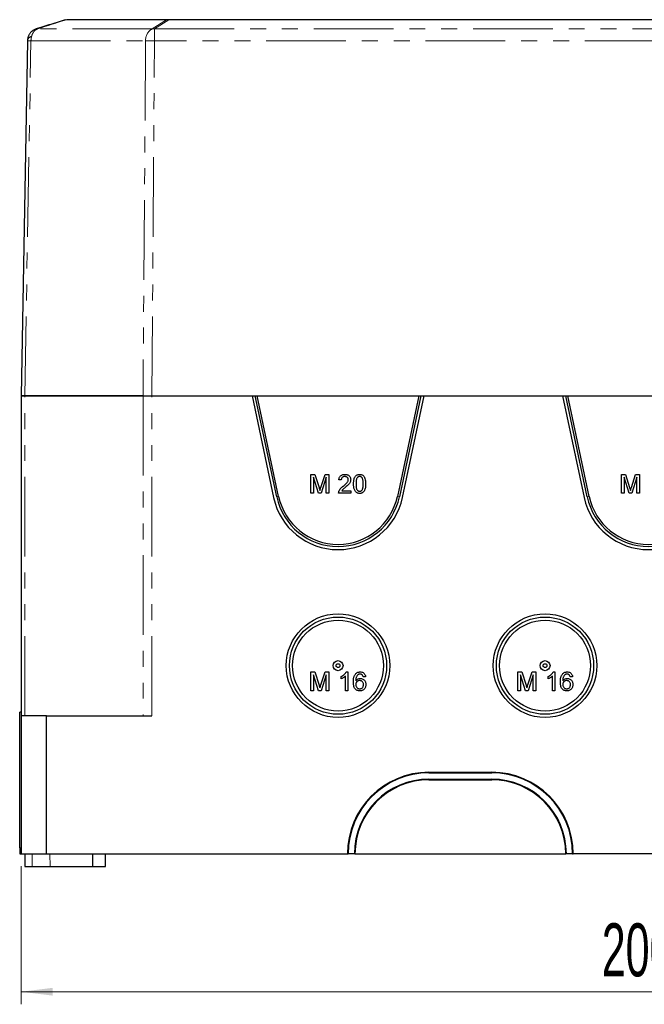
# Model space of a CAD drawing. Header units: millimetres. Extents: x 10 to 1195, y 10 to 830.
# Tile 7 of 21: x 152 to 251, y 565 to 722. Entities that reach past the tile are written whole.
import ezdxf

# ---------------------------------------------------------------- set-up
doc = ezdxf.new("R2010")
doc.units = ezdxf.units.MM
doc.header["$LTSCALE"] = 2
doc.linetypes.add('PHANTOM', pattern=[12.7, 6.35, -1.27, 1.27, -1.27, 1.27, -1.27])
doc.styles.add('SLDTEXTSTYLE1', font='TXT', dxfattribs={"width": 0.605})
doc.dimstyles.new('SLDDIMSTYLE0', dxfattribs={"dimtxt": 8.21862, "dimasz": 5, "dimexe": 0, "dimexo": 0.0625, "dimgap": 2.054655, "dimtad": 1, "dimrnd": 1e-09, "dimzin": 12, "dimdsep": 46, "dimtxsty": 'SLDTEXTSTYLE1', "dimsah": 1, "dimcen": 0.09, "dimadec": 0, "dimazin": 3, "dimtfac": 1, "dimtofl": 0, "dimtmove": 0, "dimatfit": 3, "dimfxl": 1, "dimfrac": 2, "dimtolj": 1, "dimtzin": 12, "dimarcsym": 0})

# ---------------------------------------------------------------- blocks, each defined once
blk = doc.blocks.new('_D_2')
at = {"color": 1, "linetype": 'Continuous', "lineweight": 18}
for p, q in [((152.12, 587.22), (152.12, 565.22)), ((352.12, 587.22), (352.12, 565.22)), ((152.12, 567.22), (352.12, 567.22))]:
    blk.add_line(p, q, dxfattribs=at)
for points in [[(152.12, 567.22), (157.12, 566.6), (157.12, 567.84)], [(352.12, 567.22), (347.12, 567.84), (347.12, 566.6)]]:
    blk.add_solid(points, dxfattribs=at)
at = {"color": 1, "linetype": 'Continuous', "lineweight": 18, "insert": (244.67, 578.13), "char_height": 8.467, "attachment_point": 1, "style": 'SLDTEXTSTYLE1'}
blk.add_mtext('200', dxfattribs=at)

msp = doc.modelspace()

# ---------------------------------------------------------------- linework, layer by layer
at = {"color": 7, "linetype": 'Continuous', "lineweight": 25}
for p, q in [((159.18, 722.216), (159.131, 722.2)), ((175.285, 722.216), (159.33, 722.216)), ((175.651, 722.216), (175.285, 722.216)), ((328.595, 722.216), (175.651, 722.216)), ((153.111, 718.838), (152.123, 662.216)), ((153.112, 718.874), (153.111, 718.838)), ((152.123, 662.216), (152.68, 662.216)), ((152.123, 662.216), (152.123, 611.216)), ((152.709, 662.216), (152.123, 662.216)), ((171.537, 662.216), (152.68, 662.216)), ((152.709, 662.216), (171.537, 662.216)), ((171.537, 662.216), (172.951, 662.216)), ((172.951, 662.216), (331.295, 662.216)), ((172.952, 662.216), (188.913, 662.216)), ((188.913, 662.216), (192.353, 646.033)), ((192.842, 646.137), (189.424, 662.216)), ((193.156, 646.204), (189.753, 662.216)), ((215.494, 662.216), (212.09, 646.204)), ((215.822, 662.216), (212.405, 646.137)), ((212.894, 646.033), (216.334, 662.216)), ((216.334, 662.216), (238.413, 662.216)), ((238.413, 662.216), (241.853, 646.033)), ((242.342, 646.137), (238.924, 662.216)), ((242.656, 646.204), (239.253, 662.216)), ((198.296, 646.716), (198.296, 649.716)), ((198.296, 649.716), (198.933, 649.716)), ((199.515, 646.716), (198.719, 649.255)), ((198.719, 649.255), (198.719, 646.716)), ((198.933, 649.716), (199.603, 647.611)), ((199.886, 647.647), (200.55, 649.716)), ((200.758, 649.255), (199.957, 646.716)), ((200.55, 649.716), (201.181, 649.716)), ((200.758, 646.716), (200.758, 649.255)), ((201.181, 649.716), (201.181, 646.716)), ((203.142, 648.831), (202.758, 648.87)), ((247.796, 646.716), (247.796, 649.716)), ((247.796, 649.716), (248.433, 649.716)), ((249.015, 646.716), (248.219, 649.255)), ((248.219, 649.255), (248.219, 646.716)), ((248.433, 649.716), (249.103, 647.611)), ((249.386, 647.647), (250.05, 649.716)), ((250.258, 649.255), (249.457, 646.716)), ((250.05, 649.716), (250.681, 649.716)), ((250.258, 646.716), (250.258, 649.255)), ((250.681, 649.716), (250.681, 646.716)), ((203.213, 647.101), (204.681, 647.101)), ((204.681, 647.101), (204.681, 646.716)), ((198.719, 646.716), (198.296, 646.716)), ((199.957, 646.716), (199.515, 646.716)), ((201.181, 646.716), (200.758, 646.716)), ((204.681, 646.716), (202.719, 646.716)), ((248.219, 646.716), (247.796, 646.716)), ((249.457, 646.716), (249.015, 646.716)), ((250.681, 646.716), (250.258, 646.716)), ((198.296, 615.216), (198.296, 618.216)), ((198.296, 618.216), (198.933, 618.216)), ((199.515, 615.216), (198.719, 617.755)), ((198.719, 617.755), (198.719, 615.216)), ((198.933, 618.216), (199.603, 616.111)), ((199.886, 616.147), (200.55, 618.216)), ((200.758, 617.755), (199.957, 615.216)), ((200.55, 618.216), (201.181, 618.216)), ((200.758, 615.216), (200.758, 617.755)), ((201.181, 618.216), (201.181, 615.216)), ((203.104, 617.112), (203.104, 617.466)), ((203.796, 615.216), (203.796, 617.554)), ((203.933, 618.216), (204.181, 618.216)), ((204.181, 618.216), (204.181, 615.216)), ((207.027, 617.447), (206.642, 617.408)), ((231.296, 615.216), (231.296, 618.216)), ((231.296, 618.216), (231.933, 618.216)), ((232.515, 615.216), (231.719, 617.755)), ((231.719, 617.755), (231.719, 615.216)), ((231.933, 618.216), (232.603, 616.111)), ((232.886, 616.147), (233.55, 618.216)), ((233.758, 617.755), (232.957, 615.216)), ((233.55, 618.216), (234.181, 618.216)), ((233.758, 615.216), (233.758, 617.755)), ((234.181, 618.216), (234.181, 615.216)), ((236.104, 617.112), (236.104, 617.466)), ((236.796, 615.216), (236.796, 617.554)), ((236.933, 618.216), (237.181, 618.216)), ((237.181, 618.216), (237.181, 615.216)), ((240.027, 617.447), (239.642, 617.408)), ((198.719, 615.216), (198.296, 615.216)), ((199.957, 615.216), (199.515, 615.216)), ((201.181, 615.216), (200.758, 615.216)), ((204.181, 615.216), (203.796, 615.216)), ((231.719, 615.216), (231.296, 615.216)), ((232.957, 615.216), (232.515, 615.216)), ((234.181, 615.216), (233.758, 615.216)), ((237.181, 615.216), (236.796, 615.216)), ((152.123, 611.812), (151.873, 611.812)), ((151.873, 590.177), (151.873, 611.812)), ((152.123, 611.216), (152.123, 589.216)), ((156.123, 611.216), (152.123, 611.216)), ((156.123, 589.216), (156.123, 611.216)), ((156.123, 611.216), (172.952, 611.216)), ((217.123, 602.216), (227.123, 602.216)), ((217.123, 602.118), (227.123, 602.118)), ((217.123, 601.114), (227.123, 601.114)), ((217.123, 601.016), (227.123, 601.016)), ((151.873, 590.177), (151.873, 589.216)), ((151.873, 589.216), (152.123, 589.216)), ((152.123, 589.216), (156.123, 589.216)), ((152.694, 589.216), (152.711, 587.216)), ((156.123, 589.216), (204.123, 589.216)), ((163.535, 587.216), (163.552, 589.216)), ((165.539, 587.216), (165.564, 589.216)), ((204.123, 589.216), (204.221, 589.216)), ((205.225, 589.216), (204.221, 589.216)), ((205.323, 589.216), (205.225, 589.216)), ((205.323, 589.216), (238.923, 589.216)), ((239.021, 589.216), (238.923, 589.216)), ((240.025, 589.216), (239.021, 589.216)), ((240.025, 589.216), (240.123, 589.216)), ((264.123, 589.216), (240.123, 589.216)), ((152.711, 587.216), (153.882, 587.216)), ((153.882, 587.216), (156.711, 587.216)), ((156.711, 587.216), (163.535, 587.216)), ((163.535, 587.216), (165.539, 587.216))]:
    msp.add_line(p, q, dxfattribs=at)
at = {"color": 7, "linetype": 'PHANTOM', "lineweight": 18}
for p, q in [((159.131, 722.199), (159.18, 722.216)), ((175.285, 722.216), (172.995, 720.734)), ((173.361, 720.734), (175.651, 722.216)), ((172.995, 720.734), (154.689, 720.734)), ((173.361, 720.734), (173.361, 718.838)), ((173.361, 720.734), (330.885, 720.734)), ((152.68, 662.216), (153.668, 718.838)), ((153.668, 718.838), (171.947, 718.838)), ((171.947, 718.838), (171.537, 662.216)), ((172.951, 662.216), (173.361, 718.838)), ((330.885, 718.838), (173.361, 718.838)), ((152.709, 611.216), (152.709, 662.216)), ((171.537, 662.216), (171.537, 611.216)), ((172.952, 611.216), (172.952, 662.216)), ((192.842, 646.137), (193.156, 646.204)), ((212.405, 646.137), (212.09, 646.204)), ((242.342, 646.137), (242.656, 646.204)), ((217.123, 602.118), (217.123, 602.216)), ((227.123, 602.118), (227.123, 602.216)), ((217.123, 601.114), (217.123, 601.016)), ((227.123, 601.114), (227.123, 601.016)), ((151.873, 590.177), (152.123, 590.177)), ((153.882, 587.216), (153.87, 589.216)), ((156.711, 587.216), (156.698, 589.216))]:
    msp.add_line(p, q, dxfattribs=at)
at = {"color": 7, "linetype": 'PHANTOM', "lineweight": 18, "flags": 128}
msp.add_lwpolyline([(154.729, 720.755), (155.306, 720.938), (155.882, 721.12), (156.458, 721.303), (157.033, 721.485), (157.608, 721.668), (158.182, 721.851), (158.756, 722.033), (159.33, 722.216)], dxfattribs=at)
at = {"color": 7, "linetype": 'Continuous', "lineweight": 25}
for centre, radius in [((202.623, 619.216), 8.25), ((202.623, 619.216), 7.75), ((202.623, 619.216), 7.246), ((235.623, 619.216), 8.25), ((235.623, 619.216), 7.75), ((235.623, 619.216), 7.246), ((202.623, 619.216), 0.8), ((202.623, 619.216), 0.3), ((235.623, 619.216), 0.8), ((235.623, 619.216), 0.3)]:
    msp.add_circle(centre, radius, dxfattribs=at)
at = {"color": 7, "linetype": 'PHANTOM', "lineweight": 18}
for centre, radius, start, end in [((154.895, 719.066), 1.681, 97.03977, 129.61461), ((154.675, 720.181), 0.577, 84.68672, 107.28842), ((173.936, 718.977), 1.994, 118.16464, 183.99824), ((173.178, 718.985), 1.759, 84.02836, 95.97164), ((153.978, 718.7), 0.883, 103.78508, 168.64817), ((153.39, 707.479), 11.362, 88.59689, 91.40311), ((172.654, 632.975), 85.866, 89.52823, 90.47177)]:
    msp.add_arc(centre, radius, start, end, dxfattribs=at)
at = {"color": 7, "linetype": 'Continuous', "lineweight": 25}
for centre, radius, start, end in [((202.623, 648.216), 10.5, 192, 348), ((202.623, 648.216), 10, 192, 348), ((202.623, 648.216), 9.678, 192, 348), ((252.123, 648.216), 10.5, 192, 348), ((252.123, 648.216), 10, 192, 348), ((252.123, 648.216), 9.678, 192, 348), ((217.123, 589.216), 13, 90, 180), ((217.123, 589.216), 12.902, 90, 180), ((227.123, 589.216), 13, 0, 90), ((227.123, 589.216), 12.902, 0, 90), ((217.123, 589.216), 11.898, 90, 180), ((217.123, 589.216), 11.8, 90, 180), ((227.123, 589.216), 11.898, 0, 90), ((227.123, 589.216), 11.8, 0, 90)]:
    msp.add_arc(centre, radius, start, end, dxfattribs=at)
at = {"color": 7, "linetype": 'PHANTOM', "lineweight": 18}
msp.add_ellipse((155.011, 718.803), major_axis=(0.003, 2), ratio=0.6717505, start_param=1.1847901, end_param=1.5544114, dxfattribs=at)
at = {"color": 7, "linetype": 'Continuous', "lineweight": 25}
for points, knots in [([(159.13, 722.201), (158.694, 722.062), (157.394, 721.647), (155.851, 721.158), (154.743, 720.807), (154.504, 720.732)], [0, 0, 0, 0, 0.2838953, 0.8454569, 1, 1, 1, 1]), ([(154.504, 720.732), (154.501, 720.731), (154.446, 720.715), (154.344, 720.675), (154.193, 720.607), (154.044, 720.523), (153.918, 720.438), (153.848, 720.38), (153.825, 720.361)], [0, 0, 0, 0, 0.0115844, 0.2202708, 0.4199822, 0.6460512, 0.8832592, 1, 1, 1, 1]), ([(153.824, 720.36), (153.812, 720.351), (153.756, 720.306), (153.662, 720.214), (153.541, 720.077), (153.43, 719.923), (153.332, 719.755), (153.253, 719.583), (153.191, 719.405), (153.146, 719.222), (153.118, 719.042), (153.115, 718.926), (153.114, 718.873)], [0, 0, 0, 0, 0.02617949, 0.12701937, 0.23209594, 0.34780233, 0.46274721, 0.57476792, 0.68021461, 0.79540338, 0.90698133, 1, 1, 1, 1]), ([(202.758, 648.87), (202.767, 648.936), (202.784, 649.069), (202.853, 649.259), (202.963, 649.429), (203.117, 649.565), (203.304, 649.658), (203.509, 649.708), (203.649, 649.713), (203.719, 649.716)], [0, 0, 0, 0, 0.14012049, 0.28014065, 0.42003562, 0.55993993, 0.70651581, 0.85320543, 1, 1, 1, 1]), ([(203.711, 649.37), (203.656, 649.367), (203.546, 649.362), (203.389, 649.303), (203.266, 649.206), (203.189, 649.086), (203.149, 648.961), (203.144, 648.875), (203.142, 648.831)], [0, 0, 0, 0, 0.1868945, 0.3733935, 0.5597314, 0.7063122, 0.8530799, 1, 1, 1, 1]), ([(203.451, 647.838), (203.548, 647.92), (203.74, 648.085), (203.972, 648.308), (204.135, 648.509), (204.234, 648.686), (204.25, 648.818), (204.258, 648.884)], [0, 0, 0, 0, 0.2803302, 0.5605864, 0.7073095, 0.8538564, 1, 1, 1, 1]), ([(204.258, 648.884), (204.254, 648.936), (204.246, 649.038), (204.168, 649.174), (204.05, 649.286), (203.891, 649.359), (203.771, 649.366), (203.711, 649.37)], [0, 0, 0, 0, 0.1866813, 0.3732083, 0.5599286, 0.7797023, 1, 1, 1, 1]), ([(203.719, 649.716), (203.784, 649.714), (203.914, 649.709), (204.105, 649.663), (204.282, 649.577), (204.434, 649.448), (204.554, 649.285), (204.63, 649.092), (204.638, 648.956), (204.642, 648.888)], [0, 0, 0, 0, 0.14015833, 0.28026395, 0.42027508, 0.56025341, 0.70685823, 0.85335361, 1, 1, 1, 1]), ([(204.642, 648.888), (204.637, 648.816), (204.628, 648.673), (204.553, 648.469), (204.441, 648.284), (204.281, 648.084), (204.066, 647.878), (203.895, 647.731), (203.81, 647.657)], [0, 0, 0, 0, 0.1398375, 0.2797329, 0.419707, 0.5597573, 0.7798485, 1, 1, 1, 1]), ([(205.104, 648.196), (205.105, 648.281), (205.107, 648.45), (205.131, 648.704), (205.177, 648.955), (205.248, 649.171), (205.341, 649.347), (205.445, 649.482), (205.577, 649.591), (205.73, 649.668), (205.896, 649.71), (206.009, 649.714), (206.065, 649.716)], [0, 0, 0, 0, 0.1250934, 0.250171, 0.3752175, 0.5001936, 0.5835388, 0.6668411, 0.7501031, 0.8333502, 0.9166695, 1, 1, 1, 1]), ([(205.662, 649.164), (205.634, 649.109), (205.576, 649), (205.534, 648.818), (205.495, 648.551), (205.491, 648.343), (205.489, 648.197)], [0, 0, 0, 0, 0.186394, 0.3730968, 0.5598745, 1, 1, 1, 1]), ([(206.061, 649.37), (206.018, 649.367), (205.93, 649.362), (205.818, 649.312), (205.727, 649.244), (205.684, 649.191), (205.662, 649.164)], [0, 0, 0, 0, 0.2798677, 0.5595179, 0.77969, 1, 1, 1, 1]), ([(206.642, 648.197), (206.642, 648.278), (206.64, 648.441), (206.62, 648.685), (206.583, 648.906), (206.516, 649.1), (206.413, 649.23), (206.298, 649.316), (206.184, 649.363), (206.102, 649.368), (206.061, 649.37)], [0, 0, 0, 0, 0.16687387, 0.3337394, 0.50051478, 0.62545253, 0.75020042, 0.8334667, 0.91670347, 1, 1, 1, 1]), ([(206.065, 649.716), (206.122, 649.714), (206.235, 649.71), (206.4, 649.665), (206.554, 649.591), (206.688, 649.484), (206.79, 649.347), (206.89, 649.143), (206.977, 648.873), (207.021, 648.535), (207.025, 648.309), (207.027, 648.196)], [0, 0, 0, 0, 0.0833615, 0.1666995, 0.2500172, 0.3332968, 0.4165778, 0.499946, 0.6665767, 0.8332228, 1, 1, 1, 1]), ([(199.603, 647.611), (199.629, 647.529), (199.675, 647.382), (199.719, 647.235), (199.739, 647.17)], [0, 0, 0, 0, 0.5600019, 1, 1, 1, 1]), ([(199.739, 647.17), (199.766, 647.26), (199.814, 647.419), (199.864, 647.577), (199.886, 647.647)], [0, 0, 0, 0, 0.5599969, 1, 1, 1, 1]), ([(202.719, 646.716), (202.72, 646.767), (202.722, 646.858), (202.748, 646.945), (202.76, 646.983)], [0, 0, 0, 0, 0.5599563, 1, 1, 1, 1]), ([(202.76, 646.983), (202.8, 647.079), (202.881, 647.272), (203.067, 647.498), (203.26, 647.684), (203.388, 647.787), (203.451, 647.838)], [0, 0, 0, 0, 0.2797185, 0.5596141, 0.7797968, 1, 1, 1, 1]), ([(203.81, 647.657), (203.692, 647.56), (203.528, 647.425), (203.323, 647.244), (203.25, 647.149), (203.213, 647.101)], [0, 0, 0, 0, 0.5600596, 0.7800879, 1, 1, 1, 1]), ([(205.395, 646.967), (205.352, 647.034), (205.267, 647.169), (205.19, 647.398), (205.138, 647.646), (205.109, 647.913), (205.105, 648.102), (205.104, 648.196)], [0, 0, 0, 0, 0.1864624, 0.3731084, 0.5598384, 0.7799021, 1, 1, 1, 1]), ([(206.065, 646.678), (205.995, 646.681), (205.854, 646.688), (205.665, 646.75), (205.51, 646.846), (205.434, 646.926), (205.395, 646.967)], [0, 0, 0, 0, 0.2800949, 0.5599236, 0.7799974, 1, 1, 1, 1]), ([(205.489, 648.197), (205.489, 648.116), (205.491, 647.953), (205.51, 647.71), (205.547, 647.49), (205.612, 647.295), (205.717, 647.167), (205.829, 647.08), (205.943, 647.032), (206.025, 647.026), (206.065, 647.024)], [0, 0, 0, 0, 0.16686754, 0.3337199, 0.50048077, 0.62544006, 0.75016573, 0.83347546, 0.91671418, 1, 1, 1, 1]), ([(206.065, 647.024), (206.106, 647.026), (206.188, 647.032), (206.301, 647.081), (206.415, 647.167), (206.518, 647.296), (206.584, 647.49), (206.621, 647.71), (206.64, 647.953), (206.642, 648.116), (206.642, 648.197)], [0, 0, 0, 0, 0.0832842, 0.1665602, 0.2498505, 0.3745614, 0.499508, 0.6662757, 0.8331306, 1, 1, 1, 1]), ([(207.027, 648.196), (207.026, 648.111), (207.023, 647.941), (207, 647.687), (206.954, 647.437), (206.883, 647.221), (206.79, 647.046), (206.686, 646.911), (206.554, 646.801), (206.401, 646.726), (206.235, 646.684), (206.122, 646.68), (206.065, 646.678)], [0, 0, 0, 0, 0.1250961, 0.2501748, 0.3752351, 0.5002233, 0.5835472, 0.6668527, 0.7501186, 0.8333735, 0.9166678, 1, 1, 1, 1]), ([(249.103, 647.611), (249.129, 647.529), (249.175, 647.382), (249.219, 647.235), (249.239, 647.17)], [0, 0, 0, 0, 0.5600019, 1, 1, 1, 1]), ([(249.239, 647.17), (249.266, 647.26), (249.314, 647.419), (249.364, 647.577), (249.386, 647.647)], [0, 0, 0, 0, 0.5599969, 1, 1, 1, 1]), ([(203.104, 617.466), (203.198, 617.516), (203.385, 617.616), (203.614, 617.805), (203.806, 618), (203.891, 618.144), (203.933, 618.216)], [0, 0, 0, 0, 0.280084, 0.5601279, 0.7801808, 1, 1, 1, 1]), ([(203.796, 617.554), (203.739, 617.502), (203.624, 617.399), (203.442, 617.284), (203.271, 617.184), (203.16, 617.136), (203.104, 617.112)], [0, 0, 0, 0, 0.2798792, 0.5599185, 0.7799857, 1, 1, 1, 1]), ([(205.065, 616.621), (205.068, 616.744), (205.074, 616.991), (205.124, 617.299), (205.198, 617.541), (205.277, 617.719), (205.354, 617.823), (205.392, 617.875)], [0, 0, 0, 0, 0.2800919, 0.5600374, 0.7067464, 0.853422, 1, 1, 1, 1]), ([(205.392, 617.875), (205.449, 617.934), (205.561, 618.052), (205.767, 618.155), (205.969, 618.209), (206.097, 618.214), (206.161, 618.216)], [0, 0, 0, 0, 0.2798791, 0.5596058, 0.7797555, 1, 1, 1, 1]), ([(205.808, 617.781), (205.758, 617.735), (205.656, 617.642), (205.554, 617.461), (205.487, 617.253), (205.457, 617.024), (205.452, 616.863), (205.45, 616.782)], [0, 0, 0, 0, 0.186423, 0.3731057, 0.5596595, 0.7797968, 1, 1, 1, 1]), ([(205.45, 616.782), (205.482, 616.826), (205.545, 616.913), (205.668, 617.02), (205.816, 617.106), (205.989, 617.166), (206.116, 617.174), (206.179, 617.178)], [0, 0, 0, 0, 0.1867568, 0.3734786, 0.560181, 0.780129, 1, 1, 1, 1]), ([(206.136, 617.87), (206.104, 617.869), (206.04, 617.866), (205.927, 617.841), (205.853, 617.804), (205.808, 617.781)], [0, 0, 0, 0, 0.280128, 0.5604546, 1, 1, 1, 1]), ([(206.504, 617.716), (206.475, 617.742), (206.419, 617.794), (206.322, 617.841), (206.226, 617.866), (206.166, 617.869), (206.136, 617.87)], [0, 0, 0, 0, 0.2799614, 0.559778, 0.7798645, 1, 1, 1, 1]), ([(206.161, 618.216), (206.241, 618.212), (206.4, 618.203), (206.627, 618.116), (206.803, 617.976), (206.923, 617.807), (206.996, 617.633), (207.017, 617.509), (207.027, 617.447)], [0, 0, 0, 0, 0.18671837, 0.3732244, 0.55964003, 0.70634515, 0.85312318, 1, 1, 1, 1]), ([(206.179, 617.178), (206.248, 617.174), (206.385, 617.165), (206.58, 617.09), (206.749, 616.971), (206.892, 616.816), (206.996, 616.629), (207.056, 616.42), (207.062, 616.276), (207.065, 616.204)], [0, 0, 0, 0, 0.1399828, 0.2799096, 0.4198701, 0.5598909, 0.7065037, 0.8532122, 1, 1, 1, 1]), ([(206.642, 617.408), (206.627, 617.471), (206.599, 617.582), (206.533, 617.675), (206.504, 617.716)], [0, 0, 0, 0, 0.5604877, 1, 1, 1, 1]), ([(236.104, 617.466), (236.198, 617.516), (236.385, 617.616), (236.614, 617.805), (236.806, 618), (236.891, 618.144), (236.933, 618.216)], [0, 0, 0, 0, 0.280084, 0.5601279, 0.7801808, 1, 1, 1, 1]), ([(236.796, 617.554), (236.739, 617.502), (236.624, 617.399), (236.442, 617.284), (236.271, 617.184), (236.16, 617.136), (236.104, 617.112)], [0, 0, 0, 0, 0.27987918, 0.55991853, 0.77998568, 1, 1, 1, 1]), ([(238.065, 616.621), (238.068, 616.744), (238.074, 616.991), (238.124, 617.299), (238.198, 617.541), (238.277, 617.719), (238.354, 617.823), (238.392, 617.875)], [0, 0, 0, 0, 0.2800919, 0.5600374, 0.7067464, 0.853422, 1, 1, 1, 1]), ([(238.392, 617.875), (238.449, 617.934), (238.561, 618.052), (238.767, 618.155), (238.969, 618.209), (239.097, 618.214), (239.161, 618.216)], [0, 0, 0, 0, 0.27987913, 0.55960577, 0.77975554, 1, 1, 1, 1]), ([(238.808, 617.781), (238.758, 617.735), (238.656, 617.642), (238.554, 617.461), (238.487, 617.253), (238.457, 617.024), (238.452, 616.863), (238.45, 616.782)], [0, 0, 0, 0, 0.186423, 0.3731057, 0.5596595, 0.7797968, 1, 1, 1, 1]), ([(238.45, 616.782), (238.482, 616.826), (238.545, 616.913), (238.668, 617.02), (238.816, 617.106), (238.989, 617.166), (239.116, 617.174), (239.179, 617.178)], [0, 0, 0, 0, 0.18675679, 0.37347855, 0.56018105, 0.78012896, 1, 1, 1, 1]), ([(239.136, 617.87), (239.104, 617.869), (239.04, 617.866), (238.927, 617.841), (238.853, 617.804), (238.808, 617.781)], [0, 0, 0, 0, 0.280128, 0.5604546, 1, 1, 1, 1]), ([(239.504, 617.716), (239.475, 617.742), (239.419, 617.794), (239.322, 617.841), (239.226, 617.866), (239.166, 617.869), (239.136, 617.87)], [0, 0, 0, 0, 0.2799614, 0.559778, 0.7798645, 1, 1, 1, 1]), ([(239.161, 618.216), (239.241, 618.212), (239.4, 618.203), (239.627, 618.116), (239.803, 617.976), (239.923, 617.807), (239.996, 617.633), (240.017, 617.509), (240.027, 617.447)], [0, 0, 0, 0, 0.1867184, 0.3732244, 0.55964, 0.7063451, 0.8531232, 1, 1, 1, 1]), ([(239.179, 617.178), (239.248, 617.174), (239.385, 617.165), (239.58, 617.09), (239.749, 616.971), (239.892, 616.816), (239.996, 616.629), (240.056, 616.42), (240.062, 616.276), (240.065, 616.204)], [0, 0, 0, 0, 0.13998279, 0.27990962, 0.41987012, 0.55989089, 0.70650374, 0.85321216, 1, 1, 1, 1]), ([(239.642, 617.408), (239.627, 617.471), (239.599, 617.582), (239.533, 617.675), (239.504, 617.716)], [0, 0, 0, 0, 0.56048771, 1, 1, 1, 1]), ([(199.603, 616.111), (199.629, 616.029), (199.675, 615.882), (199.719, 615.735), (199.739, 615.67)], [0, 0, 0, 0, 0.5600019, 1, 1, 1, 1]), ([(199.739, 615.67), (199.766, 615.76), (199.814, 615.919), (199.864, 616.077), (199.886, 616.147)], [0, 0, 0, 0, 0.5599969, 1, 1, 1, 1]), ([(206.117, 615.178), (206.041, 615.182), (205.89, 615.189), (205.672, 615.262), (205.48, 615.384), (205.319, 615.547), (205.193, 615.765), (205.115, 616.029), (205.071, 616.323), (205.067, 616.522), (205.065, 616.621)], [0, 0, 0, 0, 0.1120019, 0.2239443, 0.3358485, 0.4477924, 0.5597329, 0.7063868, 0.8531699, 1, 1, 1, 1]), ([(206.073, 616.831), (206.011, 616.827), (205.889, 616.819), (205.719, 616.74), (205.589, 616.628), (205.503, 616.495), (205.457, 616.356), (205.452, 616.26), (205.45, 616.212)], [0, 0, 0, 0, 0.1866531, 0.3731204, 0.5596572, 0.7064163, 0.8531117, 1, 1, 1, 1]), ([(205.45, 616.212), (205.455, 616.147), (205.465, 616.016), (205.542, 615.834), (205.65, 615.685), (205.788, 615.588), (205.934, 615.532), (206.036, 615.526), (206.088, 615.524)], [0, 0, 0, 0, 0.1866626, 0.3733675, 0.5598551, 0.7064913, 0.8532065, 1, 1, 1, 1]), ([(206.681, 616.192), (206.678, 616.254), (206.672, 616.379), (206.607, 616.557), (206.497, 616.694), (206.361, 616.781), (206.219, 616.825), (206.122, 616.829), (206.073, 616.831)], [0, 0, 0, 0, 0.1868718, 0.3734342, 0.5597657, 0.7064266, 0.8531426, 1, 1, 1, 1]), ([(206.088, 615.524), (206.151, 615.528), (206.276, 615.537), (206.447, 615.626), (206.568, 615.755), (206.64, 615.9), (206.676, 616.044), (206.679, 616.143), (206.681, 616.192)], [0, 0, 0, 0, 0.1866298, 0.3729706, 0.5593763, 0.706103, 0.8530298, 1, 1, 1, 1]), ([(207.065, 616.204), (207.062, 616.131), (207.055, 615.985), (206.992, 615.773), (206.893, 615.577), (206.751, 615.404), (206.564, 615.273), (206.347, 615.191), (206.194, 615.182), (206.117, 615.178)], [0, 0, 0, 0, 0.1401551, 0.2803049, 0.4203795, 0.5603099, 0.7068073, 0.8533696, 1, 1, 1, 1]), ([(232.603, 616.111), (232.629, 616.029), (232.675, 615.882), (232.719, 615.735), (232.739, 615.67)], [0, 0, 0, 0, 0.5600019, 1, 1, 1, 1]), ([(232.739, 615.67), (232.766, 615.76), (232.814, 615.919), (232.864, 616.077), (232.886, 616.147)], [0, 0, 0, 0, 0.5599969, 1, 1, 1, 1]), ([(239.117, 615.178), (239.041, 615.182), (238.89, 615.189), (238.672, 615.262), (238.48, 615.384), (238.319, 615.547), (238.193, 615.765), (238.115, 616.029), (238.071, 616.323), (238.067, 616.522), (238.065, 616.621)], [0, 0, 0, 0, 0.1120019, 0.2239443, 0.3358485, 0.4477924, 0.5597329, 0.7063868, 0.8531699, 1, 1, 1, 1]), ([(239.073, 616.831), (239.011, 616.827), (238.889, 616.819), (238.719, 616.74), (238.589, 616.628), (238.503, 616.495), (238.457, 616.356), (238.452, 616.26), (238.45, 616.212)], [0, 0, 0, 0, 0.1866531, 0.3731204, 0.5596572, 0.7064163, 0.8531117, 1, 1, 1, 1]), ([(238.45, 616.212), (238.455, 616.147), (238.465, 616.016), (238.542, 615.834), (238.65, 615.685), (238.788, 615.588), (238.934, 615.532), (239.036, 615.526), (239.088, 615.524)], [0, 0, 0, 0, 0.1866626, 0.3733675, 0.5598551, 0.7064913, 0.8532065, 1, 1, 1, 1]), ([(239.681, 616.192), (239.678, 616.254), (239.672, 616.379), (239.607, 616.557), (239.497, 616.694), (239.361, 616.781), (239.219, 616.825), (239.122, 616.829), (239.073, 616.831)], [0, 0, 0, 0, 0.1868718, 0.3734342, 0.5597657, 0.7064266, 0.8531426, 1, 1, 1, 1]), ([(239.088, 615.524), (239.151, 615.528), (239.276, 615.537), (239.447, 615.626), (239.568, 615.755), (239.64, 615.9), (239.676, 616.044), (239.679, 616.143), (239.681, 616.192)], [0, 0, 0, 0, 0.1866298, 0.3729706, 0.5593763, 0.706103, 0.8530298, 1, 1, 1, 1]), ([(240.065, 616.204), (240.062, 616.131), (240.055, 615.985), (239.992, 615.773), (239.893, 615.577), (239.751, 615.404), (239.564, 615.273), (239.347, 615.191), (239.194, 615.182), (239.117, 615.178)], [0, 0, 0, 0, 0.1401551, 0.2803049, 0.4203795, 0.5603099, 0.7068073, 0.8533696, 1, 1, 1, 1])]:
    msp.add_open_spline(points, degree=3, knots=knots, dxfattribs=at)
at = {"color": 7, "linetype": 'PHANTOM', "lineweight": 18}
for points, knots in [([(153.768, 719.558), (153.792, 719.636), (153.841, 719.795), (153.95, 720.033), (154.094, 720.266), (154.275, 720.472), (154.475, 720.635), (154.617, 720.701), (154.689, 720.734)], [0, 0, 0, 0, 0.14073224, 0.28390083, 0.46335469, 0.64795934, 0.82165088, 1, 1, 1, 1]), ([(154.689, 720.734), (154.695, 720.739), (154.703, 720.746), (154.723, 720.753), (154.729, 720.755)], [0, 0, 0, 0, 0.70881828, 1, 1, 1, 1])]:
    msp.add_open_spline(points, degree=3, knots=knots, dxfattribs=at)

# ---------------------------------------------------------------- dimensions: what is measured, and where the dimension line sits
at = {"color": 1, "linetype": 'Continuous', "lineweight": 18}
dim = msp.add_linear_dim(base=(352.123, 567.216), p1=(152.123, 589.216), p2=(352.123, 589.216), dimstyle='SLDDIMSTYLE0', dxfattribs=at)
dim.commit()
dim.dimension.update_dxf_attribs({"geometry": '_D_2', "text_midpoint": (254.073, 567.216), "dimtype": 160})

doc.saveas('drawing.dxf')
